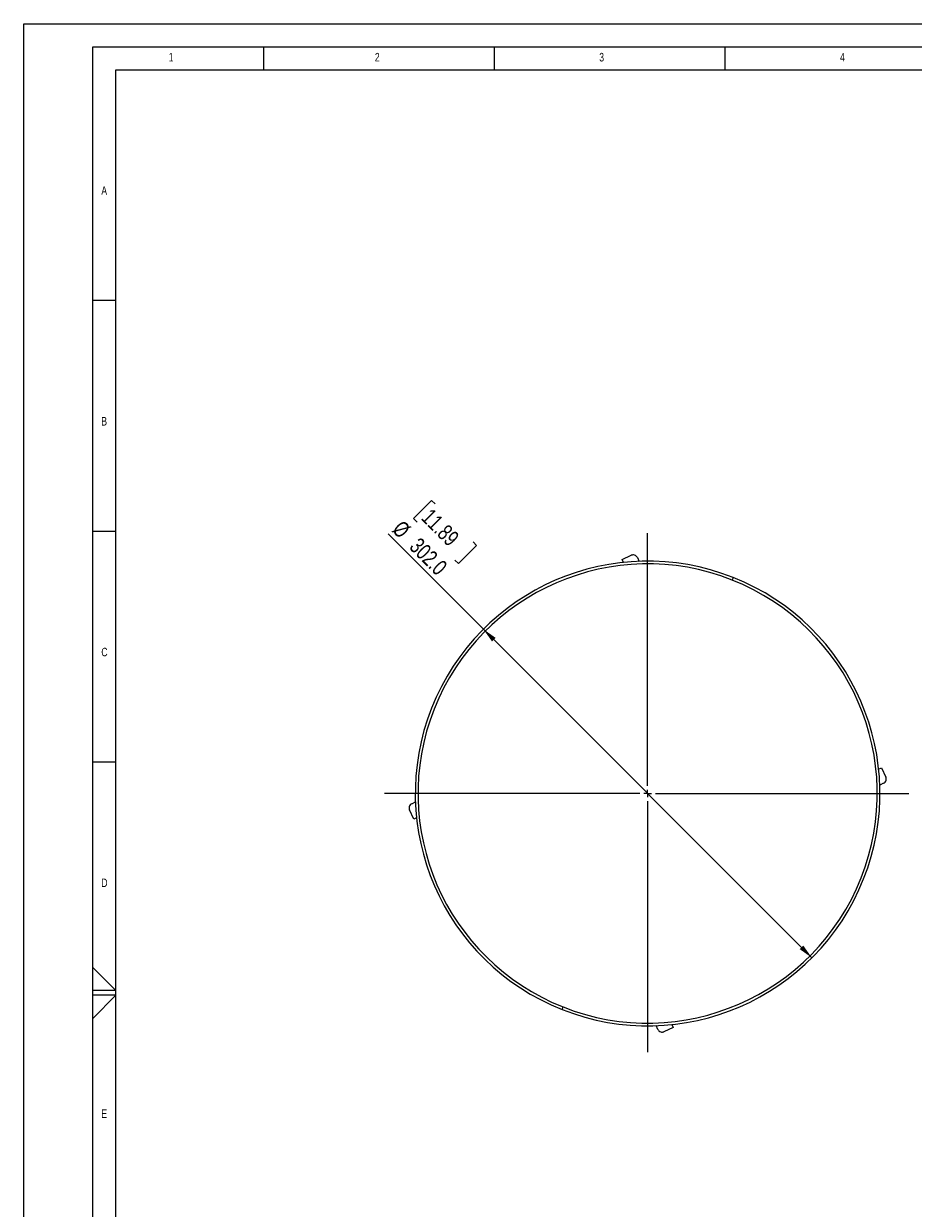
# Model space of a CAD drawing. Header units: millimetres. Extents: x 0 to 594, y 0 to 420.
# Tile 6 of 43: x 0 to 193, y 163 to 420. Entities that reach past the tile are written whole.
import ezdxf

# ---------------------------------------------------------------- set-up
doc = ezdxf.new("R2010")
doc.units = ezdxf.units.MM
doc.layers.add('FORMAT', color=7, linetype='Continuous')
doc.layers.add('SLD-0', color=7, linetype='Continuous')
doc.styles.add('SLDTEXTSTYLE0', font='TXT', dxfattribs={"width": 0.75})
doc.dimstyles.new('SLDDIMSTYLE0', dxfattribs={"dimtxt": 3.5, "dimasz": 3.2, "dimexe": 0, "dimexo": 0.0625, "dimgap": 0.875, "dimtad": 1, "dimdec": 1, "dimlfac": 3, "dimrnd": 1e-09, "dimzin": 4, "dimdsep": 46, "dimtxsty": 'SLDTEXTSTYLE0', "dimsah": 1, "dimcen": 0, "dimadec": 0, "dimazin": 1, "dimtfac": 1, "dimtdec": 1, "dimtmove": 0, "dimatfit": 3, "dimfxl": 1, "dimfrac": 2, "dimtolj": 1, "dimtzin": 12, "dimarcsym": 0})

# ---------------------------------------------------------------- blocks, each defined once
blk = doc.blocks.new('_D')
at = {"layer": 'SLD-0', "color": 7, "transparency": 16777216}
for p, q in [((88.39, 316.69), (84.46, 312.76)), ((89.15, 315.94), (88.39, 316.69)), ((84.46, 312.76), (85.22, 312.01)), ((99.6, 288.8), (78.94, 309.46)), ((98.13, 306.96), (94.2, 303.03)), ((97.37, 307.71), (98.13, 306.96)), ((94.2, 303.03), (93.45, 303.78)), ((99.6, 288.8), (170.78, 217.62))]:
    blk.add_line(p, q, dxfattribs=at)
for points in [[(99.6, 288.8), (101.47, 286.15), (102.25, 286.93)], [(170.78, 217.62), (168.91, 220.27), (168.13, 219.49)]]:
    blk.add_solid(points, dxfattribs=at)
at = {"layer": 'SLD-0', "color": 7, "transparency": 16777216, "char_height": 3.5, "attachment_point": 1, "rotation": 315, "style": 'SLDTEXTSTYLE0'}
for s, insert in [('11.89', (88.41, 315.2)), ('%%c', (82.11, 312.64)), ('302.0', (85.84, 308.9))]:
    blk.add_mtext(s, dxfattribs=dict(at, insert=insert))
blk = doc.blocks.new('SW_CENTERMARKSYMBOL_0')
at = {"layer": 'SLD-0', "color": 0}
for p, q in [((0, 1.67), (0, 56.42)), ((-1.67, 0), (-56.99, 0)), ((0, 0), (-0.83, 0)), ((0, 0), (0, 0.83)), ((0, 0), (0, -0.83)), ((0, 0), (0.83, 0)), ((1.67, 0), (56.63, 0)), ((0, -1.67), (0, -56.08))]:
    blk.add_line(p, q, dxfattribs=at)

msp = doc.modelspace()

# ---------------------------------------------------------------- linework, layer by layer
at = {"color": 7, "linetype": 'Continuous', "lineweight": 18}
for p, q in [((0, 0), (0, 420)), ((0, 420), (594, 420))]:
    msp.add_line(p, q, dxfattribs=at)
at = {"color": 7, "linetype": 'Continuous', "lineweight": 25}
for p, q in [((129.646, 303.876), (131.656, 304.813)), ((129.93, 303.266), (129.646, 303.876)), ((132.984, 304.329), (133.367, 303.509)), ((153.707, 300.011), (153.491, 299.464)), ((185.247, 258.467), (185.857, 258.751)), ((185.857, 258.751), (186.794, 256.742)), ((186.31, 255.413), (185.49, 255.031)), ((84.522, 247.665), (83.585, 249.674)), ((84.069, 251.003), (84.889, 251.386)), ((85.132, 247.949), (84.522, 247.665)), ((116.671, 206.405), (116.888, 206.953)), ((137.394, 202.088), (137.012, 202.908)), ((140.448, 203.151), (140.732, 202.541)), ((140.732, 202.541), (138.723, 201.604))]:
    msp.add_line(p, q, dxfattribs=at)
for radius, start, end in [(50.333, 68.41343, 248.41343), (49.744, 68.41343, 248.41343), (50.333, 248.41343, 68.41343), (49.744, 248.41343, 68.41343)]:
    msp.add_arc((135.189, 253.208), radius, start, end, dxfattribs=at)
for points in [[(132.984, 304.329), (132.909, 304.45), (132.751, 304.702), (132.364, 304.891), (131.976, 304.926), (131.76, 304.849), (131.656, 304.813)], [(186.31, 255.413), (186.431, 255.489), (186.683, 255.647), (186.872, 256.034), (186.907, 256.421), (186.83, 256.638), (186.794, 256.742)], [(84.069, 251.003), (83.948, 250.928), (83.696, 250.77), (83.506, 250.383), (83.472, 249.995), (83.548, 249.779), (83.585, 249.674)], [(137.394, 202.088), (137.47, 201.967), (137.628, 201.715), (138.015, 201.525), (138.402, 201.491), (138.619, 201.567), (138.723, 201.604)]]:
    msp.add_open_spline(points, degree=3, knots=[0, 0, 0, 0, 0.2702567, 0.5624233, 0.7897326, 1, 1, 1, 1], dxfattribs=at)
at = {"layer": 'FORMAT'}
for p, q in [((15, 415), (589, 415)), ((15, 5), (15, 415)), ((52, 410), (52, 415)), ((102, 410), (102, 415)), ((152, 410), (152, 415)), ((20, 10), (20, 410)), ((20, 410), (584, 410)), ((20, 360), (15, 360)), ((20, 310), (15, 310)), ((20, 260), (15, 260)), ((15, 215.515), (20, 210.5)), ((20, 210.5), (15, 210.5)), ((20, 209.5), (15, 209.5)), ((15, 204.485), (20, 209.5))]:
    msp.add_line(p, q, dxfattribs=at)

# ---------------------------------------------------------------- block references
at = {"layer": 'SLD-0', "color": 7}
msp.add_blockref('SW_CENTERMARKSYMBOL_0', (135.189, 253.208), dxfattribs=at)

# ---------------------------------------------------------------- texts
at = {"layer": 'FORMAT', "char_height": 1.852, "attachment_point": 1, "style": 'SLDTEXTSTYLE0'}
for s, insert in [('1', (31.435, 413.668)), ('2', (76.092, 413.668)), ('3', (124.713, 413.668)), ('4', (176.88, 413.668)), ('A', (16.822, 384.783)), ('B', (16.822, 334.783)), ('C', (16.822, 284.783)), ('D', (16.822, 234.783)), ('E', (16.822, 184.783))]:
    msp.add_mtext(s, dxfattribs=dict(at, insert=insert))

# ---------------------------------------------------------------- dimensions: what is measured, and where the dimension line sits
at = {"layer": 'SLD-0', "color": 7}
dim = msp.add_diameter_dim_2p(p1=(99.598, 288.799), p2=(170.78, 217.617), dimstyle='SLDDIMSTYLE0', dxfattribs=at)
dim.commit()
dim.dimension.update_dxf_attribs({"geometry": '_D', "text_midpoint": (84.723, 303.675), "dimtype": 163})

doc.saveas('drawing.dxf')
